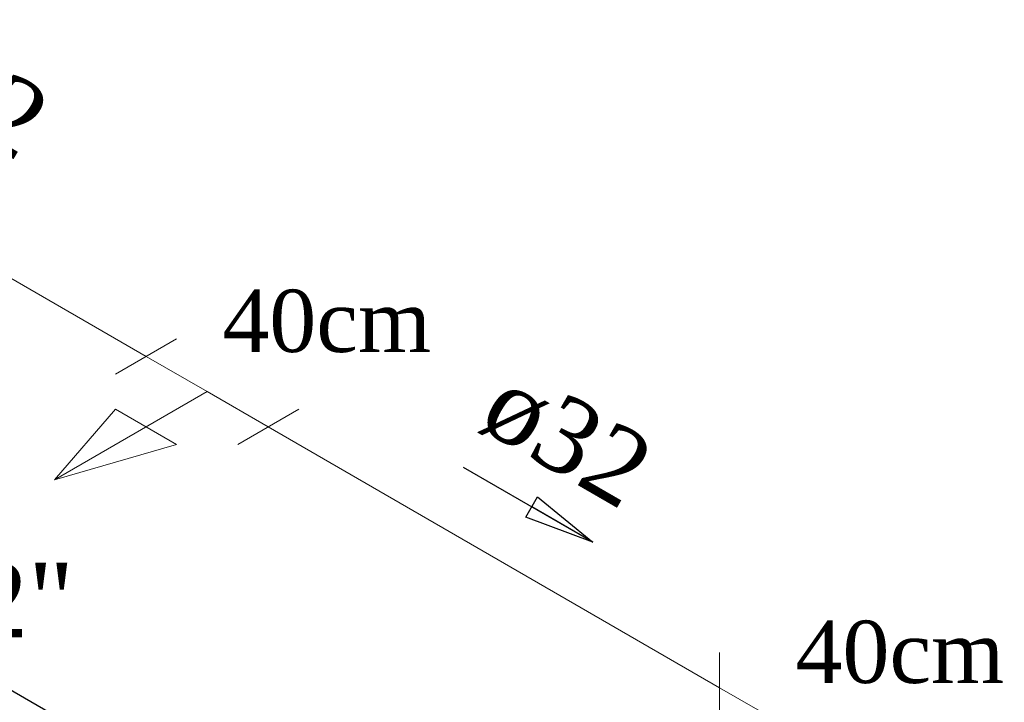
# Model space of a CAD drawing. Header units: millimetres. Extents: x 335 to 91625, y -1 to 84.
# Tile 20 of 62: x 371.55 to 374.35, y 13.75 to 15.68. Entities that reach past the tile are written whole.
import ezdxf

# ---------------------------------------------------------------- set-up
doc = ezdxf.new("R2010")
doc.units = ezdxf.units.MM
doc.header["$MEASUREMENT"] = 0
for name, color, linetype, lineweight in [('AF-Conexões detalhe', 7, 'Continuous', 20), ('AF-Sentido tubo', 7, 'Continuous', 20), ('AF-Textos conexão', 7, 'Continuous', 20), ('AF-Textos tubo', 7, 'Continuous', 20), ('AF-Tubos detalhe', 5, 'Continuous', 20)]:
    doc.layers.add(name, color=color, linetype=linetype, lineweight=lineweight)
doc.styles.add('TimesNewRoman', font='times.ttf')
doc.dimstyles.get("Standard").update_dxf_attribs({"dimtxt": 0.18, "dimasz": 0.18, "dimexe": 0.18, "dimexo": 0.0625, "dimgap": 0.09, "dimtad": 0, "dimtih": 1, "dimtoh": 1, "dimdec": 4, "dimzin": 0, "dimdsep": 46, "dimtxsty": 'Standard', "dimcen": 0.09, "dimadec": 0, "dimazin": 0, "dimtfac": 1, "dimtdec": 4, "dimtofl": 0, "dimtmove": 0, "dimatfit": 3, "dimfxl": 0, "dimtolj": 1, "dimtzin": 0, "dimarcsym": 0})

msp = doc.modelspace()

# ---------------------------------------------------------------- linework, layer by layer
at = {"color": 7}
msp.add_line((372.1075, 13.4434), (369.1085, 15.1744), dxfattribs=at)
at = {"layer": 'AF-Conexões detalhe', "linetype": 'Continuous'}
for p, q in [((371.8224, 14.6768), (371.9956, 14.7768)), ((372.0822, 14.6268), (371.909, 14.7268)), ((372.0822, 14.6268), (371.6492, 14.3768)), ((372.0822, 14.6268), (372.2554, 14.5268)), ((371.8224, 14.5768), (371.6492, 14.3768)), ((371.8224, 14.5768), (371.9956, 14.4768)), ((372.1689, 14.4769), (372.3421, 14.5769)), ((371.9956, 14.4768), (371.6492, 14.3768)), ((373.5363, 13.887), (373.5363, 13.687)), ((373.7095, 13.687), (373.5363, 13.787))]:
    msp.add_line(p, q, dxfattribs=at)
at = {"layer": 'AF-Tubos detalhe'}
for p, q in [((370.4572, 15.5649), (371.909, 14.7268)), ((372.2554, 14.5268), (373.5363, 13.787))]:
    msp.add_line(p, q, dxfattribs=at)

# ---------------------------------------------------------------- texts
at = {"char_height": 0.1765, "width": 0.984621, "attachment_point": 7, "line_spacing_factor": 0.798, "style": 'TimesNewRoman'}
for insert in [(372.1255, 14.7367), (373.7525, 13.7977)]:
    msp.add_mtext('40cm', dxfattribs=dict(at, insert=insert))
at = {"layer": 'AF-Textos conexão', "insert": (371.1655, 13.9263), "char_height": 0.2118, "width": 0.841075, "attachment_point": 7, "line_spacing_factor": 0.798, "style": 'TimesNewRoman'}
msp.add_mtext('1/2"', dxfattribs=at)
at = {"layer": 'AF-Textos tubo', "char_height": 0.2118, "width": 0.748969, "attachment_point": 8, "line_spacing_factor": 0.798, "style": 'TimesNewRoman'}
for insert, rotation in [((371.3335, 15.386), 329.9999), ((373.0465, 14.397), 329.9942)]:
    msp.add_mtext('ø32', dxfattribs=dict(at, insert=insert, rotation=rotation))

# ---------------------------------------------------------------- leaders
at = {"layer": 'AF-Sentido tubo'}
msp.add_leader([(373.1768, 14.1996), (372.81, 14.4114)], dimstyle='Standard', override={"dimasz": 0.2, "dimldrblk": 'CLOSED'}, dxfattribs=at)

doc.saveas('drawing.dxf')
